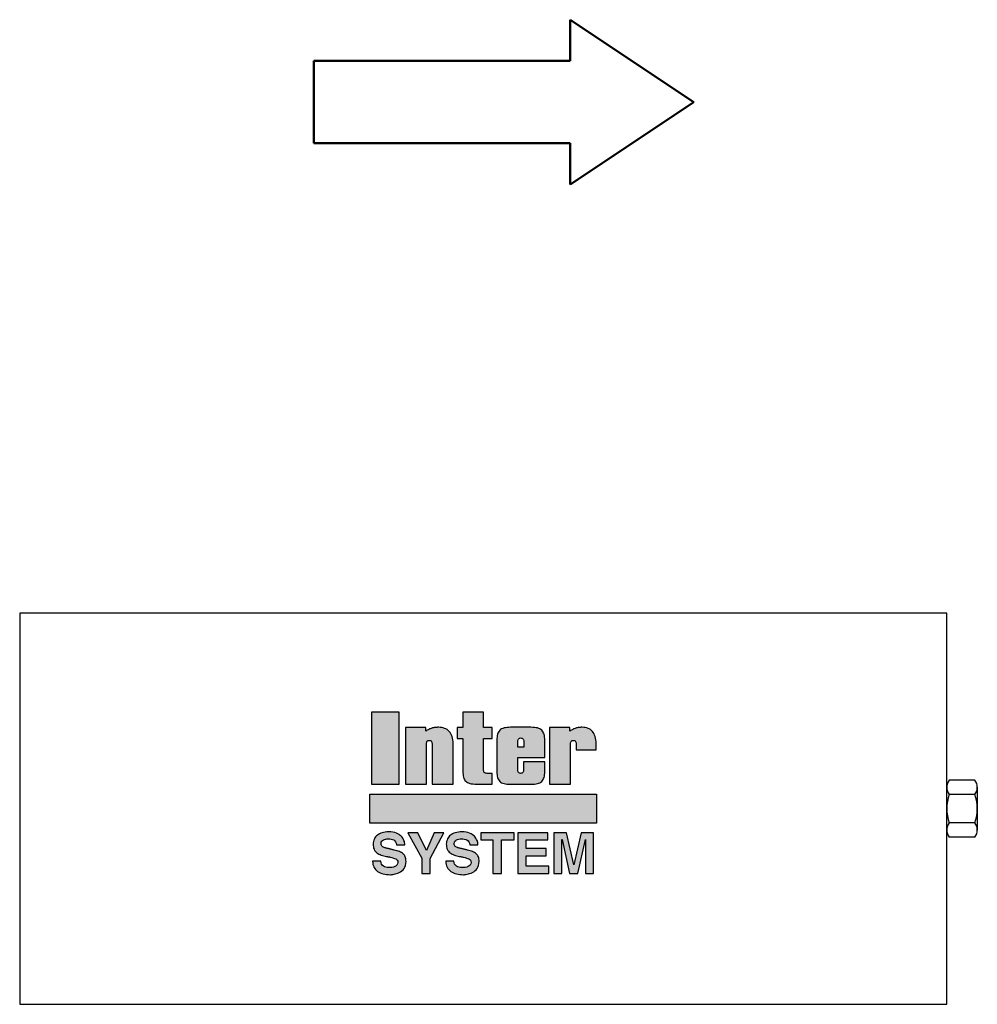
# Model space of a CAD drawing. Header units: millimetres. Extents: x -225 to 240, y -190 to 288.
import ezdxf

# ---------------------------------------------------------------- set-up
doc = ezdxf.new("R2010")
doc.units = ezdxf.units.MM
doc.header["$LTSCALE"] = 2
doc.layers.get('0').update_dxf_attribs({"linetype": 'CONTINUOUS', "lineweight": 50})
doc.layers.add('Frame', color=1, linetype='CONTINUOUS', lineweight=25)
doc.layers.add('Maxi', color=31, linetype='CONTINUOUS', lineweight=25)

msp = doc.modelspace()

# ---------------------------------------------------------------- hatches: boundary and pattern name
at = {"layer": 'Frame'}
h = msp.add_hatch(color=254, dxfattribs=at)
h.paths.add_polyline_path([(42.4, -62.98), (42.49, -62.64), (42.64, -62.34), (42.82, -62.1), (43.06, -61.95), (43.36, -61.86), (43.72, -61.83), (44.08, -61.86), (44.39, -61.95), (44.63, -62.1), (44.81, -62.34), (44.96, -62.64), (45.05, -62.98), (45.11, -63.43), (45.14, -63.91), (45.14, -66.5), (54.76, -66.5), (54.76, -63.52), (54.73, -62.55), (54.64, -61.65), (54.52, -60.8), (54.31, -60.02), (54.07, -59.3), (53.76, -58.63), (53.4, -58.06), (53.01, -57.52), (52.53, -57.03), (52.02, -56.64), (51.47, -56.28), (50.87, -56.01), (50.21, -55.77), (49.51, -55.62), (48.76, -55.53), (47.97, -55.5), (47.55, -55.5), (47.16, -55.53), (46.77, -55.56), (46.38, -55.59), (46.02, -55.65), (45.62, -55.74), (45.26, -55.83), (44.9, -55.92), (44.54, -56.04), (44.18, -56.19), (43.81, -56.31), (43.48, -56.49), (43.12, -56.67), (42.76, -56.85), (42.4, -57.06), (42.03, -57.31), (42.03, -55.62), (32.17, -55.62), (32.17, -83.06), (42.31, -83.06), (42.31, -63.91), (42.34, -63.43)])
h.paths.add_polyline_path([(29.85, -61.83), (29.82, -60.99), (29.76, -60.23), (29.67, -59.51), (29.52, -58.87), (29.31, -58.3), (29.07, -57.79), (28.77, -57.34), (28.41, -56.91), (27.98, -56.58), (27.5, -56.28), (26.93, -56.04), (26.33, -55.83), (25.66, -55.68), (24.88, -55.59), (24.06, -55.53), (23.16, -55.5), (13.3, -55.5), (12.36, -55.53), (11.52, -55.59), (10.77, -55.68), (10.07, -55.83), (9.47, -56.04), (8.93, -56.28), (8.44, -56.58), (8.02, -56.91), (7.66, -57.34), (7.36, -57.79), (7.12, -58.3), (6.94, -58.87), (6.79, -59.51), (6.69, -60.23), (6.63, -60.99), (6.6, -61.83), (6.6, -76.97), (6.63, -77.78), (6.69, -78.53), (6.79, -79.23), (6.94, -79.83), (7.12, -80.4), (7.36, -80.92), (7.66, -81.37), (8.02, -81.76), (8.44, -82.12), (8.93, -82.39), (9.47, -82.64), (10.07, -82.85), (10.77, -83), (11.52, -83.09), (12.36, -83.15), (13.3, -83.18), (23.16, -83.18), (24.06, -83.15), (24.88, -83.09), (25.66, -83), (26.33, -82.85), (26.93, -82.64), (27.5, -82.39), (27.98, -82.12), (28.41, -81.76), (28.77, -81.37), (29.07, -80.92), (29.31, -80.4), (29.52, -79.83), (29.67, -79.23), (29.76, -78.53), (29.82, -77.78), (29.85, -76.97), (29.85, -72.32), (19.6, -72.32), (19.6, -75.82), (19.57, -76.3), (19.51, -76.73), (19.42, -77.09), (19.27, -77.39), (19.06, -77.6), (18.82, -77.75), (18.52, -77.84), (18.15, -77.87), (17.85, -77.84), (17.58, -77.75), (17.34, -77.6), (17.13, -77.39), (16.98, -77.09), (16.86, -76.73), (16.8, -76.3), (16.77, -75.82), (16.77, -70.12), (29.85, -70.12)])
h.paths.add_polyline_path([(19.72, -65.21), (16.77, -65.21), (16.77, -63.01), (16.8, -62.46), (16.86, -61.98), (16.95, -61.59), (17.1, -61.26), (17.28, -61.02), (17.52, -60.83), (17.82, -60.71), (18.15, -60.68), (18.55, -60.71), (18.91, -60.83), (19.18, -61.02), (19.39, -61.26), (19.54, -61.59), (19.63, -61.98), (19.69, -62.46), (19.72, -63.01)], flags=16)
h.paths.add_polyline_path([(0.18, -60.95), (4.31, -60.95), (4.31, -55.62), (0.18, -55.62), (0.18, -48.14), (-9.92, -48.14), (-9.92, -55.62), (-12.6, -55.62), (-12.6, -60.95), (-9.92, -60.95), (-9.92, -76.85), (-9.89, -77.66), (-9.83, -78.41), (-9.74, -79.11), (-9.59, -79.71), (-9.41, -80.28), (-9.17, -80.8), (-8.87, -81.25), (-8.5, -81.64), (-8.08, -82), (-7.63, -82.27), (-7.09, -82.51), (-6.45, -82.73), (-5.79, -82.88), (-5, -82.97), (-4.16, -83.03), (-3.26, -83.06), (4.31, -83.06), (4.31, -77.87), (2.5, -77.87), (1.93, -77.87), (1.42, -77.81), (1.03, -77.72), (0.72, -77.6), (0.48, -77.42), (0.3, -77.18), (0.21, -76.85), (0.18, -76.45)])
h.paths.add_polyline_path([(-14.65, -63.52), (-14.68, -62.55), (-14.78, -61.65), (-14.93, -60.8), (-15.14, -60.02), (-15.38, -59.3), (-15.71, -58.63), (-16.07, -58.06), (-16.49, -57.52), (-16.98, -57.03), (-17.52, -56.64), (-18.09, -56.28), (-18.73, -56.01), (-19.39, -55.77), (-20.11, -55.62), (-20.9, -55.53), (-21.71, -55.5), (-22.13, -55.5), (-22.58, -55.53), (-22.98, -55.56), (-23.4, -55.59), (-23.79, -55.65), (-24.18, -55.74), (-24.57, -55.83), (-24.97, -55.92), (-25.33, -56.04), (-25.72, -56.19), (-26.08, -56.31), (-26.45, -56.49), (-26.81, -56.67), (-27.17, -56.85), (-27.53, -57.06), (-27.89, -57.31), (-27.89, -55.62), (-37.78, -55.62), (-37.78, -83.06), (-27.62, -83.06), (-27.62, -63.91), (-27.59, -63.43), (-27.56, -62.98), (-27.44, -62.64), (-27.32, -62.34), (-27.11, -62.1), (-26.9, -61.95), (-26.6, -61.86), (-26.23, -61.83), (-25.87, -61.86), (-25.57, -61.95), (-25.3, -62.1), (-25.12, -62.34), (-24.97, -62.64), (-24.88, -62.98), (-24.82, -63.43), (-24.79, -63.91), (-24.79, -83.06), (-14.65, -83.06)])
h.paths.add_polyline_path([(-40.74, -48.14), (-54.22, -48.14), (-54.22, -83.06), (-40.74, -83.06)])
msp.add_hatch(color=1, dxfattribs=at).paths.add_polyline_path([(55, -101.98), (55, -88.02), (-55, -88.02), (-55, -101.98)])
h = msp.add_hatch(color=7, dxfattribs=at)
h.paths.add_polyline_path([(40.41, -106.73), (34.28, -106.73), (34.28, -126.42), (38.2, -126.42), (38.2, -109.99), (38.3, -109.93), (41.85, -126.42), (45.95, -126.42), (49.6, -109.99), (49.69, -109.93), (49.69, -126.42), (53.55, -126.42), (53.55, -106.73), (47.52, -106.73), (43.96, -122.32)])
h.paths.add_polyline_path([(31.39, -106.73), (16.77, -106.73), (16.77, -126.42), (31.75, -126.42), (31.75, -122.96), (20.9, -122.96), (20.9, -117.86), (30.55, -117.86), (30.55, -114.39), (20.9, -114.39), (20.9, -110.17), (31.39, -110.17)])
h.paths.add_polyline_path([(14.96, -106.73), (-1.21, -106.73), (-1.21, -110.17), (4.73, -110.17), (4.73, -126.42), (8.84, -126.42), (8.84, -110.17), (14.96, -110.17)])
h.paths.add_polyline_path([(-5.31, -107.55), (-5.94, -107.19), (-6.63, -106.88), (-7.42, -106.61), (-8.32, -106.43), (-9.29, -106.31), (-10.37, -106.28), (-11.25, -106.31), (-12.09, -106.37), (-12.85, -106.52), (-13.57, -106.7), (-14.23, -106.91), (-14.87, -107.19), (-15.41, -107.52), (-15.92, -107.88), (-16.34, -108.27), (-16.74, -108.72), (-17.1, -109.2), (-17.37, -109.72), (-17.58, -110.29), (-17.76, -110.89), (-17.88, -111.53), (-17.94, -112.19), (-17.91, -112.91), (-17.85, -113.61), (-17.67, -114.21), (-17.46, -114.75), (-17.19, -115.27), (-16.89, -115.72), (-16.49, -116.11), (-16.07, -116.47), (-15.62, -116.8), (-15.11, -117.08), (-14.59, -117.32), (-14.02, -117.56), (-13.42, -117.74), (-12.79, -117.92), (-12.15, -118.07), (-11.49, -118.22), (-11.25, -118.25), (-11.01, -118.28), (-10.76, -118.34), (-10.52, -118.37), (-10.28, -118.4), (-10.04, -118.46), (-9.8, -118.52), (-9.56, -118.58), (-8.83, -118.76), (-8.14, -118.97), (-7.51, -119.19), (-6.97, -119.4), (-6.54, -119.7), (-6.18, -120.09), (-5.97, -120.54), (-5.91, -121.15), (-6.03, -121.84), (-6.36, -122.41), (-6.81, -122.84), (-7.39, -123.14), (-8.05, -123.38), (-8.77, -123.5), (-9.53, -123.56), (-10.28, -123.59), (-11.04, -123.56), (-11.76, -123.44), (-12.42, -123.2), (-13.03, -122.89), (-13.51, -122.44), (-13.9, -121.9), (-14.14, -121.24), (-14.23, -120.42), (-18.21, -120.42), (-18.15, -121.3), (-18, -122.08), (-17.79, -122.8), (-17.49, -123.47), (-17.13, -124.07), (-16.74, -124.61), (-16.25, -125.1), (-15.71, -125.52), (-15.11, -125.88), (-14.47, -126.18), (-13.75, -126.45), (-13, -126.66), (-12.21, -126.82), (-11.37, -126.94), (-10.49, -127.03), (-9.56, -127.06), (-9.26, -127.06), (-8.87, -127.03), (-8.38, -126.97), (-7.84, -126.88), (-7.24, -126.72), (-6.6, -126.54), (-5.94, -126.3), (-5.28, -126), (-4.64, -125.64), (-4.04, -125.22), (-3.47, -124.67), (-2.99, -124.07), (-2.56, -123.35), (-2.26, -122.56), (-2.08, -121.63), (-2.02, -120.6), (-2.05, -119.97), (-2.11, -119.4), (-2.2, -118.88), (-2.35, -118.4), (-2.56, -117.98), (-2.8, -117.59), (-3.08, -117.23), (-3.41, -116.89), (-3.77, -116.59), (-4.19, -116.32), (-4.67, -116.08), (-5.19, -115.87), (-5.73, -115.66), (-6.36, -115.48), (-7, -115.3), (-7.72, -115.12), (-8.02, -115.02), (-8.35, -114.97), (-8.65, -114.87), (-8.96, -114.78), (-9.26, -114.72), (-9.59, -114.63), (-9.89, -114.57), (-10.19, -114.48), (-10.49, -114.42), (-10.79, -114.36), (-11.1, -114.27), (-11.4, -114.21), (-11.7, -114.15), (-12, -114.09), (-12.27, -114), (-12.57, -113.94), (-12.97, -113.76), (-13.33, -113.55), (-13.6, -113.31), (-13.81, -113.07), (-13.96, -112.76), (-14.05, -112.49), (-14.11, -112.19), (-14.14, -111.92), (-13.99, -111.32), (-13.75, -110.83), (-13.39, -110.47), (-12.94, -110.17), (-12.42, -109.96), (-11.85, -109.81), (-11.25, -109.72), (-10.64, -109.66), (-9.89, -109.69), (-9.2, -109.78), (-8.53, -109.96), (-7.9, -110.2), (-7.39, -110.59), (-6.97, -111.1), (-6.69, -111.74), (-6.54, -112.55), (-2.56, -112.55), (-2.62, -112.04), (-2.71, -111.5), (-2.83, -110.95), (-3.01, -110.44), (-3.23, -109.9), (-3.53, -109.39), (-3.86, -108.87), (-4.28, -108.39), (-4.76, -107.97)])
h.paths.add_polyline_path([(-19.06, -106.73), (-23.79, -106.73), (-27.62, -115.3), (-31.81, -106.73), (-36.58, -106.73), (-29.79, -119.04), (-29.79, -126.42), (-25.72, -126.42), (-25.72, -119.13)])
h.paths.add_polyline_path([(-40.8, -107.55), (-41.43, -107.19), (-42.13, -106.88), (-42.94, -106.61), (-43.81, -106.43), (-44.78, -106.31), (-45.86, -106.28), (-46.74, -106.31), (-47.58, -106.37), (-48.34, -106.52), (-49.06, -106.7), (-49.72, -106.91), (-50.36, -107.19), (-50.9, -107.52), (-51.41, -107.88), (-51.83, -108.27), (-52.23, -108.72), (-52.59, -109.2), (-52.86, -109.72), (-53.07, -110.29), (-53.25, -110.89), (-53.37, -111.53), (-53.43, -112.19), (-53.43, -112.91), (-53.34, -113.61), (-53.22, -114.21), (-53.01, -114.75), (-52.74, -115.27), (-52.41, -115.72), (-52.05, -116.11), (-51.59, -116.47), (-51.14, -116.8), (-50.63, -117.08), (-50.09, -117.32), (-49.51, -117.56), (-48.91, -117.74), (-48.28, -117.92), (-47.64, -118.07), (-46.98, -118.22), (-46.74, -118.25), (-46.5, -118.28), (-46.26, -118.34), (-46.02, -118.37), (-45.77, -118.4), (-45.53, -118.46), (-45.29, -118.52), (-45.05, -118.58), (-44.33, -118.76), (-43.63, -118.97), (-43, -119.19), (-42.49, -119.4), (-42.03, -119.7), (-41.73, -120.09), (-41.52, -120.54), (-41.49, -121.15), (-41.58, -121.84), (-41.88, -122.41), (-42.31, -122.84), (-42.88, -123.14), (-43.54, -123.38), (-44.3, -123.5), (-45.08, -123.56), (-45.86, -123.59), (-46.59, -123.56), (-47.28, -123.44), (-47.92, -123.2), (-48.49, -122.89), (-49, -122.44), (-49.36, -121.9), (-49.6, -121.24), (-49.69, -120.42), (-53.7, -120.42), (-53.64, -121.3), (-53.52, -122.08), (-53.31, -122.8), (-53.04, -123.47), (-52.68, -124.07), (-52.29, -124.61), (-51.8, -125.1), (-51.26, -125.52), (-50.66, -125.88), (-50.03, -126.18), (-49.3, -126.45), (-48.55, -126.66), (-47.73, -126.82), (-46.89, -126.94), (-45.98, -127.03), (-45.05, -127.06), (-44.75, -127.06), (-44.36, -127.03), (-43.87, -126.97), (-43.3, -126.88), (-42.7, -126.72), (-42.06, -126.54), (-41.4, -126.3), (-40.74, -126), (-40.1, -125.64), (-39.5, -125.22), (-38.93, -124.67), (-38.45, -124.07), (-38.02, -123.35), (-37.72, -122.56), (-37.54, -121.63), (-37.48, -120.6), (-37.51, -119.97), (-37.57, -119.4), (-37.66, -118.88), (-37.84, -118.4), (-38.02, -117.98), (-38.26, -117.59), (-38.57, -117.23), (-38.9, -116.89), (-39.26, -116.59), (-39.68, -116.32), (-40.16, -116.08), (-40.68, -115.87), (-41.25, -115.66), (-41.85, -115.48), (-42.52, -115.3), (-43.21, -115.12), (-43.54, -115.02), (-43.84, -114.97), (-44.18, -114.87), (-44.48, -114.78), (-44.81, -114.72), (-45.11, -114.63), (-45.41, -114.57), (-45.71, -114.48), (-46.02, -114.42), (-46.29, -114.36), (-46.59, -114.27), (-46.89, -114.21), (-47.19, -114.15), (-47.49, -114.09), (-47.76, -114), (-48.07, -113.94), (-48.49, -113.76), (-48.85, -113.55), (-49.12, -113.31), (-49.3, -113.07), (-49.45, -112.76), (-49.54, -112.49), (-49.6, -112.19), (-49.6, -111.92), (-49.48, -111.32), (-49.21, -110.83), (-48.85, -110.47), (-48.43, -110.17), (-47.92, -109.96), (-47.34, -109.81), (-46.74, -109.72), (-46.14, -109.66), (-45.41, -109.69), (-44.69, -109.78), (-44.03, -109.96), (-43.45, -110.2), (-42.94, -110.59), (-42.52, -111.1), (-42.22, -111.74), (-42.03, -112.55), (-38.02, -112.55), (-38.08, -112.04), (-38.17, -111.5), (-38.3, -110.95), (-38.48, -110.44), (-38.72, -109.9), (-38.99, -109.39), (-39.35, -108.87), (-39.77, -108.39), (-40.25, -107.97)])

# ---------------------------------------------------------------- linework, layer by layer
for p, q in [((102.25, 248.09), (42.25, 288.09)), ((42.25, 288.09), (42.25, 268.09)), ((-82.26, 268.09), (-82.26, 228.09)), ((-82.26, 268.09), (42.25, 268.09)), ((42.25, 208.09), (102.25, 248.09)), ((-82.26, 228.09), (42.25, 228.09)), ((42.25, 228.09), (42.25, 208.09))]:
    msp.add_line(p, q)
at = {"layer": 'Frame', "color": 7, "linetype": 'Continuous'}
for p, q in [((-54.22, -48.14), (-54.22, -83.06)), ((-40.74, -48.14), (-54.22, -48.14)), ((-40.74, -83.06), (-40.74, -48.14)), ((-9.92, -48.14), (-9.92, -55.62)), ((0.18, -48.14), (-9.92, -48.14)), ((0.18, -55.62), (0.18, -48.14)), ((-37.78, -55.62), (-37.78, -83.06)), ((-27.89, -55.62), (-37.78, -55.62)), ((-27.89, -57.31), (-27.89, -55.62)), ((-27.53, -57.06), (-27.89, -57.31)), ((-27.17, -56.85), (-27.53, -57.06)), ((-26.81, -56.67), (-27.17, -56.85)), ((-26.45, -56.49), (-26.81, -56.67)), ((-26.08, -56.31), (-26.45, -56.49)), ((-25.72, -56.19), (-26.08, -56.31)), ((-25.33, -56.04), (-25.72, -56.19)), ((-24.97, -55.92), (-25.33, -56.04)), ((-24.57, -55.83), (-24.97, -55.92)), ((-24.18, -55.74), (-24.57, -55.83)), ((-23.79, -55.65), (-24.18, -55.74)), ((-23.4, -55.59), (-23.79, -55.65)), ((-22.98, -55.56), (-23.4, -55.59)), ((-22.58, -55.53), (-22.98, -55.56)), ((-22.13, -55.5), (-22.58, -55.53)), ((-21.71, -55.5), (-22.13, -55.5)), ((-20.9, -55.53), (-21.71, -55.5)), ((-20.11, -55.62), (-20.9, -55.53)), ((-19.39, -55.77), (-20.11, -55.62)), ((-18.73, -56.01), (-19.39, -55.77)), ((-18.09, -56.28), (-18.73, -56.01)), ((-17.52, -56.64), (-18.09, -56.28)), ((-16.98, -57.03), (-17.52, -56.64)), ((-16.49, -57.52), (-16.98, -57.03)), ((-12.6, -55.62), (-12.6, -60.95)), ((-9.92, -55.62), (-12.6, -55.62)), ((4.31, -55.62), (0.18, -55.62)), ((4.31, -60.95), (4.31, -55.62)), ((7.66, -57.34), (7.36, -57.79)), ((8.02, -56.91), (7.66, -57.34)), ((8.44, -56.58), (8.02, -56.91)), ((8.93, -56.28), (8.44, -56.58)), ((9.47, -56.04), (8.93, -56.28)), ((10.07, -55.83), (9.47, -56.04)), ((10.77, -55.68), (10.07, -55.83)), ((11.52, -55.59), (10.77, -55.68)), ((12.36, -55.53), (11.52, -55.59)), ((13.3, -55.5), (12.36, -55.53)), ((23.16, -55.5), (13.3, -55.5)), ((24.06, -55.53), (23.16, -55.5)), ((24.88, -55.59), (24.06, -55.53)), ((25.66, -55.68), (24.88, -55.59)), ((26.33, -55.83), (25.66, -55.68)), ((26.93, -56.04), (26.33, -55.83)), ((27.5, -56.28), (26.93, -56.04)), ((27.98, -56.58), (27.5, -56.28)), ((28.41, -56.91), (27.98, -56.58)), ((28.77, -57.34), (28.41, -56.91)), ((29.07, -57.79), (28.77, -57.34)), ((32.17, -55.62), (32.17, -83.06)), ((42.03, -55.62), (32.17, -55.62)), ((42.03, -57.31), (42.03, -55.62)), ((42.4, -57.06), (42.03, -57.31)), ((42.76, -56.85), (42.4, -57.06)), ((43.12, -56.67), (42.76, -56.85)), ((43.48, -56.49), (43.12, -56.67)), ((43.81, -56.31), (43.48, -56.49)), ((44.18, -56.19), (43.81, -56.31)), ((44.54, -56.04), (44.18, -56.19)), ((44.9, -55.92), (44.54, -56.04)), ((45.26, -55.83), (44.9, -55.92)), ((45.62, -55.74), (45.26, -55.83)), ((46.02, -55.65), (45.62, -55.74)), ((46.38, -55.59), (46.02, -55.65)), ((46.77, -55.56), (46.38, -55.59)), ((47.16, -55.53), (46.77, -55.56)), ((47.55, -55.5), (47.16, -55.53)), ((47.97, -55.5), (47.55, -55.5)), ((48.76, -55.53), (47.97, -55.5)), ((49.51, -55.62), (48.76, -55.53)), ((50.21, -55.77), (49.51, -55.62)), ((50.87, -56.01), (50.21, -55.77)), ((51.47, -56.28), (50.87, -56.01)), ((52.02, -56.64), (51.47, -56.28)), ((52.53, -57.03), (52.02, -56.64)), ((53.01, -57.52), (52.53, -57.03)), ((-27.32, -62.34), (-27.11, -62.1)), ((-27.11, -62.1), (-26.9, -61.95)), ((-26.9, -61.95), (-26.6, -61.86)), ((-26.6, -61.86), (-26.23, -61.83)), ((-26.23, -61.83), (-25.87, -61.86)), ((-25.87, -61.86), (-25.57, -61.95)), ((-25.57, -61.95), (-25.3, -62.1)), ((-25.3, -62.1), (-25.12, -62.34)), ((-16.07, -58.06), (-16.49, -57.52)), ((-15.71, -58.63), (-16.07, -58.06)), ((-15.38, -59.3), (-15.71, -58.63)), ((-15.14, -60.02), (-15.38, -59.3)), ((-14.93, -60.8), (-15.14, -60.02)), ((-14.78, -61.65), (-14.93, -60.8)), ((-14.68, -62.55), (-14.78, -61.65)), ((-12.6, -60.95), (-9.92, -60.95)), ((-9.92, -60.95), (-9.92, -76.85)), ((0.18, -60.95), (4.31, -60.95)), ((0.18, -76.45), (0.18, -60.95)), ((6.63, -60.99), (6.6, -61.83)), ((6.6, -61.83), (6.6, -76.97)), ((6.69, -60.23), (6.63, -60.99)), ((6.79, -59.51), (6.69, -60.23)), ((6.94, -58.87), (6.79, -59.51)), ((7.12, -58.3), (6.94, -58.87)), ((7.36, -57.79), (7.12, -58.3)), ((16.8, -62.46), (16.86, -61.98)), ((16.86, -61.98), (16.95, -61.59)), ((16.95, -61.59), (17.1, -61.26)), ((17.1, -61.26), (17.28, -61.02)), ((17.28, -61.02), (17.52, -60.83)), ((17.52, -60.83), (17.82, -60.71)), ((17.82, -60.71), (18.15, -60.68)), ((18.15, -60.68), (18.55, -60.71)), ((18.55, -60.71), (18.91, -60.83)), ((18.91, -60.83), (19.18, -61.02)), ((19.18, -61.02), (19.39, -61.26)), ((19.39, -61.26), (19.54, -61.59)), ((19.54, -61.59), (19.63, -61.98)), ((19.63, -61.98), (19.69, -62.46)), ((29.31, -58.3), (29.07, -57.79)), ((29.52, -58.87), (29.31, -58.3)), ((29.67, -59.51), (29.52, -58.87)), ((29.76, -60.23), (29.67, -59.51)), ((29.82, -60.99), (29.76, -60.23)), ((29.85, -61.83), (29.82, -60.99)), ((29.85, -70.12), (29.85, -61.83)), ((42.64, -62.34), (42.82, -62.1)), ((42.82, -62.1), (43.06, -61.95)), ((43.06, -61.95), (43.36, -61.86)), ((43.36, -61.86), (43.72, -61.83)), ((43.72, -61.83), (44.08, -61.86)), ((44.08, -61.86), (44.39, -61.95)), ((44.39, -61.95), (44.63, -62.1)), ((44.63, -62.1), (44.81, -62.34)), ((53.4, -58.06), (53.01, -57.52)), ((53.76, -58.63), (53.4, -58.06)), ((54.07, -59.3), (53.76, -58.63)), ((54.31, -60.02), (54.07, -59.3)), ((54.52, -60.8), (54.31, -60.02)), ((54.64, -61.65), (54.52, -60.8)), ((54.73, -62.55), (54.64, -61.65)), ((-27.62, -63.91), (-27.59, -63.43)), ((-27.62, -83.06), (-27.62, -63.91)), ((-27.59, -63.43), (-27.56, -62.98)), ((-27.56, -62.98), (-27.44, -62.64)), ((-27.44, -62.64), (-27.32, -62.34)), ((-25.12, -62.34), (-24.97, -62.64)), ((-24.97, -62.64), (-24.88, -62.98)), ((-24.88, -62.98), (-24.82, -63.43)), ((-24.82, -63.43), (-24.79, -63.91)), ((-24.79, -63.91), (-24.79, -83.06)), ((-14.65, -63.52), (-14.68, -62.55)), ((-14.65, -83.06), (-14.65, -63.52)), ((16.77, -63.01), (16.8, -62.46)), ((16.77, -65.21), (16.77, -63.01)), ((19.72, -65.21), (16.77, -65.21)), ((19.69, -62.46), (19.72, -63.01)), ((19.72, -63.01), (19.72, -65.21)), ((42.31, -63.91), (42.34, -63.43)), ((42.31, -83.06), (42.31, -63.91)), ((42.34, -63.43), (42.4, -62.98)), ((42.4, -62.98), (42.49, -62.64)), ((42.49, -62.64), (42.64, -62.34)), ((44.81, -62.34), (44.96, -62.64)), ((44.96, -62.64), (45.05, -62.98)), ((45.05, -62.98), (45.11, -63.43)), ((45.11, -63.43), (45.14, -63.91)), ((45.14, -63.91), (45.14, -66.5)), ((45.14, -66.5), (54.76, -66.5)), ((54.76, -63.52), (54.73, -62.55)), ((54.76, -66.5), (54.76, -63.52)), ((16.77, -75.82), (16.77, -70.12)), ((16.77, -70.12), (29.85, -70.12)), ((0.21, -76.85), (0.18, -76.45)), ((16.8, -76.3), (16.77, -75.82)), ((16.86, -76.73), (16.8, -76.3)), ((19.57, -76.3), (19.51, -76.73)), ((19.6, -75.82), (19.57, -76.3)), ((19.6, -72.32), (19.6, -75.82)), ((29.85, -72.32), (19.6, -72.32)), ((29.85, -76.97), (29.85, -72.32)), ((-9.92, -76.85), (-9.89, -77.66)), ((-9.89, -77.66), (-9.83, -78.41)), ((-9.83, -78.41), (-9.74, -79.11)), ((-9.74, -79.11), (-9.59, -79.71)), ((-9.59, -79.71), (-9.41, -80.28)), ((-9.41, -80.28), (-9.17, -80.8)), ((-9.17, -80.8), (-8.87, -81.25)), ((-8.87, -81.25), (-8.5, -81.64)), ((0.3, -77.18), (0.21, -76.85)), ((0.48, -77.42), (0.3, -77.18)), ((0.72, -77.6), (0.48, -77.42)), ((1.03, -77.72), (0.72, -77.6)), ((1.42, -77.81), (1.03, -77.72)), ((1.93, -77.87), (1.42, -77.81)), ((2.5, -77.87), (1.93, -77.87)), ((4.31, -77.87), (2.5, -77.87)), ((4.31, -83.06), (4.31, -77.87)), ((6.6, -76.97), (6.63, -77.78)), ((6.63, -77.78), (6.69, -78.53)), ((6.69, -78.53), (6.79, -79.23)), ((6.79, -79.23), (6.94, -79.83)), ((6.94, -79.83), (7.12, -80.4)), ((7.12, -80.4), (7.36, -80.92)), ((7.36, -80.92), (7.66, -81.37)), ((16.98, -77.09), (16.86, -76.73)), ((17.13, -77.39), (16.98, -77.09)), ((17.34, -77.6), (17.13, -77.39)), ((17.58, -77.75), (17.34, -77.6)), ((17.85, -77.84), (17.58, -77.75)), ((18.15, -77.87), (17.85, -77.84)), ((18.52, -77.84), (18.15, -77.87)), ((18.82, -77.75), (18.52, -77.84)), ((19.06, -77.6), (18.82, -77.75)), ((19.27, -77.39), (19.06, -77.6)), ((19.42, -77.09), (19.27, -77.39)), ((19.51, -76.73), (19.42, -77.09)), ((28.77, -81.37), (29.07, -80.92)), ((29.07, -80.92), (29.31, -80.4)), ((29.31, -80.4), (29.52, -79.83)), ((29.52, -79.83), (29.67, -79.23)), ((29.67, -79.23), (29.76, -78.53)), ((29.76, -78.53), (29.82, -77.78)), ((29.82, -77.78), (29.85, -76.97)), ((-54.22, -83.06), (-40.74, -83.06)), ((-37.78, -83.06), (-27.62, -83.06)), ((-24.79, -83.06), (-14.65, -83.06)), ((-8.5, -81.64), (-8.08, -82)), ((-8.08, -82), (-7.63, -82.27)), ((-7.63, -82.27), (-7.09, -82.51)), ((-7.09, -82.51), (-6.45, -82.73)), ((-6.45, -82.73), (-5.79, -82.88)), ((-5.79, -82.88), (-5, -82.97)), ((-5, -82.97), (-4.16, -83.03)), ((-4.16, -83.03), (-3.26, -83.06)), ((-3.26, -83.06), (4.31, -83.06)), ((7.66, -81.37), (8.02, -81.76)), ((8.02, -81.76), (8.44, -82.12)), ((8.44, -82.12), (8.93, -82.39)), ((8.93, -82.39), (9.47, -82.64)), ((9.47, -82.64), (10.07, -82.85)), ((10.07, -82.85), (10.77, -83)), ((10.77, -83), (11.52, -83.09)), ((11.52, -83.09), (12.36, -83.15)), ((12.36, -83.15), (13.3, -83.18)), ((13.3, -83.18), (23.16, -83.18)), ((23.16, -83.18), (24.06, -83.15)), ((24.06, -83.15), (24.88, -83.09)), ((24.88, -83.09), (25.66, -83)), ((25.66, -83), (26.33, -82.85)), ((26.33, -82.85), (26.93, -82.64)), ((26.93, -82.64), (27.5, -82.39)), ((27.5, -82.39), (27.98, -82.12)), ((27.98, -82.12), (28.41, -81.76)), ((28.41, -81.76), (28.77, -81.37)), ((32.17, -83.06), (42.31, -83.06)), ((-52.86, -109.72), (-53.07, -110.29)), ((-52.59, -109.2), (-52.86, -109.72)), ((-52.23, -108.72), (-52.59, -109.2)), ((-51.83, -108.27), (-52.23, -108.72)), ((-51.41, -107.88), (-51.83, -108.27)), ((-50.9, -107.52), (-51.41, -107.88)), ((-50.36, -107.19), (-50.9, -107.52)), ((-49.72, -106.91), (-50.36, -107.19)), ((-49.06, -106.7), (-49.72, -106.91)), ((-48.34, -106.52), (-49.06, -106.7)), ((-48.43, -110.17), (-47.92, -109.96)), ((-47.58, -106.37), (-48.34, -106.52)), ((-47.92, -109.96), (-47.34, -109.81)), ((-46.74, -106.31), (-47.58, -106.37)), ((-47.34, -109.81), (-46.74, -109.72)), ((-45.86, -106.28), (-46.74, -106.31)), ((-46.74, -109.72), (-46.14, -109.66)), ((-46.14, -109.66), (-45.41, -109.69)), ((-44.78, -106.31), (-45.86, -106.28)), ((-45.41, -109.69), (-44.69, -109.78)), ((-43.81, -106.43), (-44.78, -106.31)), ((-44.69, -109.78), (-44.03, -109.96)), ((-44.03, -109.96), (-43.45, -110.2)), ((-42.94, -106.61), (-43.81, -106.43)), ((-42.13, -106.88), (-42.94, -106.61)), ((-41.43, -107.19), (-42.13, -106.88)), ((-40.8, -107.55), (-41.43, -107.19)), ((-40.25, -107.97), (-40.8, -107.55)), ((-39.77, -108.39), (-40.25, -107.97)), ((-39.35, -108.87), (-39.77, -108.39)), ((-38.99, -109.39), (-39.35, -108.87)), ((-38.72, -109.9), (-38.99, -109.39)), ((-38.48, -110.44), (-38.72, -109.9)), ((-36.58, -106.73), (-29.79, -119.04)), ((-31.81, -106.73), (-36.58, -106.73)), ((-27.62, -115.3), (-31.81, -106.73)), ((-23.79, -106.73), (-27.62, -115.3)), ((-25.72, -119.13), (-19.06, -106.73)), ((-19.06, -106.73), (-23.79, -106.73)), ((-17.37, -109.72), (-17.58, -110.29)), ((-17.1, -109.2), (-17.37, -109.72)), ((-16.74, -108.72), (-17.1, -109.2)), ((-16.34, -108.27), (-16.74, -108.72)), ((-15.92, -107.88), (-16.34, -108.27)), ((-15.41, -107.52), (-15.92, -107.88)), ((-14.87, -107.19), (-15.41, -107.52)), ((-14.23, -106.91), (-14.87, -107.19)), ((-13.57, -106.7), (-14.23, -106.91)), ((-12.85, -106.52), (-13.57, -106.7)), ((-12.94, -110.17), (-12.42, -109.96)), ((-12.09, -106.37), (-12.85, -106.52)), ((-12.42, -109.96), (-11.85, -109.81)), ((-11.25, -106.31), (-12.09, -106.37)), ((-11.85, -109.81), (-11.25, -109.72)), ((-10.37, -106.28), (-11.25, -106.31)), ((-11.25, -109.72), (-10.64, -109.66)), ((-10.64, -109.66), (-9.89, -109.69)), ((-9.29, -106.31), (-10.37, -106.28)), ((-9.89, -109.69), (-9.2, -109.78)), ((-8.32, -106.43), (-9.29, -106.31)), ((-9.2, -109.78), (-8.53, -109.96)), ((-8.53, -109.96), (-7.9, -110.2)), ((-7.42, -106.61), (-8.32, -106.43)), ((-6.63, -106.88), (-7.42, -106.61)), ((-5.94, -107.19), (-6.63, -106.88)), ((-5.31, -107.55), (-5.94, -107.19)), ((-4.76, -107.97), (-5.31, -107.55)), ((-4.28, -108.39), (-4.76, -107.97)), ((-3.86, -108.87), (-4.28, -108.39)), ((-3.53, -109.39), (-3.86, -108.87)), ((-3.23, -109.9), (-3.53, -109.39)), ((-3.01, -110.44), (-3.23, -109.9)), ((-1.21, -106.73), (-1.21, -110.17)), ((14.96, -106.73), (-1.21, -106.73)), ((14.96, -110.17), (14.96, -106.73)), ((16.77, -106.73), (16.77, -126.42)), ((31.39, -106.73), (16.77, -106.73)), ((31.39, -110.17), (31.39, -106.73)), ((40.41, -106.73), (34.28, -106.73)), ((34.28, -106.73), (34.28, -126.42)), ((38.2, -109.99), (38.3, -109.93)), ((38.3, -109.93), (41.85, -126.42)), ((43.96, -122.32), (40.41, -106.73)), ((47.52, -106.73), (43.96, -122.32)), ((53.55, -106.73), (47.52, -106.73)), ((49.6, -109.99), (49.69, -109.93)), ((49.69, -109.93), (49.69, -126.42)), ((53.55, -126.42), (53.55, -106.73)), ((-53.37, -111.53), (-53.43, -112.19)), ((-53.43, -112.19), (-53.43, -112.91)), ((-53.43, -112.91), (-53.34, -113.61)), ((-53.25, -110.89), (-53.37, -111.53)), ((-53.34, -113.61), (-53.22, -114.21)), ((-53.07, -110.29), (-53.25, -110.89)), ((-53.22, -114.21), (-53.01, -114.75)), ((-49.6, -111.92), (-49.48, -111.32)), ((-49.6, -112.19), (-49.6, -111.92)), ((-49.54, -112.49), (-49.6, -112.19)), ((-49.45, -112.76), (-49.54, -112.49)), ((-49.48, -111.32), (-49.21, -110.83)), ((-49.3, -113.07), (-49.45, -112.76)), ((-49.12, -113.31), (-49.3, -113.07)), ((-49.21, -110.83), (-48.85, -110.47)), ((-48.85, -113.55), (-49.12, -113.31)), ((-48.85, -110.47), (-48.43, -110.17)), ((-48.49, -113.76), (-48.85, -113.55)), ((-48.07, -113.94), (-48.49, -113.76)), ((-47.76, -114), (-48.07, -113.94)), ((-47.49, -114.09), (-47.76, -114)), ((-47.19, -114.15), (-47.49, -114.09)), ((-46.89, -114.21), (-47.19, -114.15)), ((-46.59, -114.27), (-46.89, -114.21)), ((-46.29, -114.36), (-46.59, -114.27)), ((-46.02, -114.42), (-46.29, -114.36)), ((-45.71, -114.48), (-46.02, -114.42)), ((-45.41, -114.57), (-45.71, -114.48)), ((-45.11, -114.63), (-45.41, -114.57)), ((-44.81, -114.72), (-45.11, -114.63)), ((-44.48, -114.78), (-44.81, -114.72)), ((-43.45, -110.2), (-42.94, -110.59)), ((-42.94, -110.59), (-42.52, -111.1)), ((-42.52, -111.1), (-42.22, -111.74)), ((-42.22, -111.74), (-42.03, -112.55)), ((-42.03, -112.55), (-38.02, -112.55)), ((-38.3, -110.95), (-38.48, -110.44)), ((-38.17, -111.5), (-38.3, -110.95)), ((-38.08, -112.04), (-38.17, -111.5)), ((-38.02, -112.55), (-38.08, -112.04)), ((-17.88, -111.53), (-17.94, -112.19)), ((-17.94, -112.19), (-17.91, -112.91)), ((-17.91, -112.91), (-17.85, -113.61)), ((-17.76, -110.89), (-17.88, -111.53)), ((-17.85, -113.61), (-17.67, -114.21)), ((-17.58, -110.29), (-17.76, -110.89)), ((-17.67, -114.21), (-17.46, -114.75)), ((-14.14, -111.92), (-13.99, -111.32)), ((-14.11, -112.19), (-14.14, -111.92)), ((-14.05, -112.49), (-14.11, -112.19)), ((-13.96, -112.76), (-14.05, -112.49)), ((-13.99, -111.32), (-13.75, -110.83)), ((-13.81, -113.07), (-13.96, -112.76)), ((-13.6, -113.31), (-13.81, -113.07)), ((-13.75, -110.83), (-13.39, -110.47)), ((-13.33, -113.55), (-13.6, -113.31)), ((-13.39, -110.47), (-12.94, -110.17)), ((-12.97, -113.76), (-13.33, -113.55)), ((-12.57, -113.94), (-12.97, -113.76)), ((-12.27, -114), (-12.57, -113.94)), ((-12, -114.09), (-12.27, -114)), ((-11.7, -114.15), (-12, -114.09)), ((-11.4, -114.21), (-11.7, -114.15)), ((-11.1, -114.27), (-11.4, -114.21)), ((-10.79, -114.36), (-11.1, -114.27)), ((-10.49, -114.42), (-10.79, -114.36)), ((-10.19, -114.48), (-10.49, -114.42)), ((-9.89, -114.57), (-10.19, -114.48)), ((-9.59, -114.63), (-9.89, -114.57)), ((-9.26, -114.72), (-9.59, -114.63)), ((-8.96, -114.78), (-9.26, -114.72)), ((-7.9, -110.2), (-7.39, -110.59)), ((-7.39, -110.59), (-6.97, -111.1)), ((-6.97, -111.1), (-6.69, -111.74)), ((-6.69, -111.74), (-6.54, -112.55)), ((-6.54, -112.55), (-2.56, -112.55)), ((-2.83, -110.95), (-3.01, -110.44)), ((-2.71, -111.5), (-2.83, -110.95)), ((-2.62, -112.04), (-2.71, -111.5)), ((-2.56, -112.55), (-2.62, -112.04)), ((-1.21, -110.17), (4.73, -110.17)), ((4.73, -110.17), (4.73, -126.42)), ((8.84, -110.17), (14.96, -110.17)), ((8.84, -126.42), (8.84, -110.17)), ((20.9, -114.39), (20.9, -110.17)), ((20.9, -110.17), (31.39, -110.17)), ((30.55, -114.39), (20.9, -114.39)), ((30.55, -117.86), (30.55, -114.39)), ((38.2, -126.42), (38.2, -109.99)), ((45.95, -126.42), (49.6, -109.99)), ((-53.01, -114.75), (-52.74, -115.27)), ((-52.74, -115.27), (-52.41, -115.72)), ((-52.41, -115.72), (-52.05, -116.11)), ((-52.05, -116.11), (-51.59, -116.47)), ((-51.59, -116.47), (-51.14, -116.8)), ((-51.14, -116.8), (-50.63, -117.08)), ((-50.63, -117.08), (-50.09, -117.32)), ((-50.09, -117.32), (-49.51, -117.56)), ((-49.51, -117.56), (-48.91, -117.74)), ((-48.91, -117.74), (-48.28, -117.92)), ((-48.28, -117.92), (-47.64, -118.07)), ((-47.64, -118.07), (-46.98, -118.22)), ((-46.98, -118.22), (-46.74, -118.25)), ((-46.74, -118.25), (-46.5, -118.28)), ((-46.5, -118.28), (-46.26, -118.34)), ((-46.26, -118.34), (-46.02, -118.37)), ((-46.02, -118.37), (-45.77, -118.4)), ((-45.77, -118.4), (-45.53, -118.46)), ((-45.53, -118.46), (-45.29, -118.52)), ((-45.29, -118.52), (-45.05, -118.58)), ((-45.05, -118.58), (-44.33, -118.76)), ((-44.18, -114.87), (-44.48, -114.78)), ((-44.33, -118.76), (-43.63, -118.97)), ((-43.84, -114.97), (-44.18, -114.87)), ((-43.54, -115.02), (-43.84, -114.97)), ((-43.63, -118.97), (-43, -119.19)), ((-43.21, -115.12), (-43.54, -115.02)), ((-42.52, -115.3), (-43.21, -115.12)), ((-43, -119.19), (-42.49, -119.4)), ((-41.85, -115.48), (-42.52, -115.3)), ((-42.49, -119.4), (-42.03, -119.7)), ((-41.25, -115.66), (-41.85, -115.48)), ((-40.68, -115.87), (-41.25, -115.66)), ((-40.16, -116.08), (-40.68, -115.87)), ((-39.68, -116.32), (-40.16, -116.08)), ((-39.26, -116.59), (-39.68, -116.32)), ((-38.9, -116.89), (-39.26, -116.59)), ((-38.57, -117.23), (-38.9, -116.89)), ((-38.26, -117.59), (-38.57, -117.23)), ((-38.02, -117.98), (-38.26, -117.59)), ((-37.84, -118.4), (-38.02, -117.98)), ((-37.66, -118.88), (-37.84, -118.4)), ((-37.57, -119.4), (-37.66, -118.88)), ((-37.51, -119.97), (-37.57, -119.4)), ((-29.79, -119.04), (-29.79, -126.42)), ((-25.72, -126.42), (-25.72, -119.13)), ((-17.46, -114.75), (-17.19, -115.27)), ((-17.19, -115.27), (-16.89, -115.72)), ((-16.89, -115.72), (-16.49, -116.11)), ((-16.49, -116.11), (-16.07, -116.47)), ((-16.07, -116.47), (-15.62, -116.8)), ((-15.62, -116.8), (-15.11, -117.08)), ((-15.11, -117.08), (-14.59, -117.32)), ((-14.59, -117.32), (-14.02, -117.56)), ((-14.02, -117.56), (-13.42, -117.74)), ((-13.42, -117.74), (-12.79, -117.92)), ((-12.79, -117.92), (-12.15, -118.07)), ((-12.15, -118.07), (-11.49, -118.22)), ((-11.49, -118.22), (-11.25, -118.25)), ((-11.25, -118.25), (-11.01, -118.28)), ((-11.01, -118.28), (-10.76, -118.34)), ((-10.76, -118.34), (-10.52, -118.37)), ((-10.52, -118.37), (-10.28, -118.4)), ((-10.28, -118.4), (-10.04, -118.46)), ((-10.04, -118.46), (-9.8, -118.52)), ((-9.8, -118.52), (-9.56, -118.58)), ((-9.56, -118.58), (-8.83, -118.76)), ((-8.65, -114.87), (-8.96, -114.78)), ((-8.83, -118.76), (-8.14, -118.97)), ((-8.35, -114.97), (-8.65, -114.87)), ((-8.02, -115.02), (-8.35, -114.97)), ((-8.14, -118.97), (-7.51, -119.19)), ((-7.72, -115.12), (-8.02, -115.02)), ((-7, -115.3), (-7.72, -115.12)), ((-7.51, -119.19), (-6.97, -119.4)), ((-6.36, -115.48), (-7, -115.3)), ((-6.97, -119.4), (-6.54, -119.7)), ((-5.73, -115.66), (-6.36, -115.48)), ((-5.19, -115.87), (-5.73, -115.66)), ((-4.67, -116.08), (-5.19, -115.87)), ((-4.19, -116.32), (-4.67, -116.08)), ((-3.77, -116.59), (-4.19, -116.32)), ((-3.41, -116.89), (-3.77, -116.59)), ((-3.08, -117.23), (-3.41, -116.89)), ((-2.8, -117.59), (-3.08, -117.23)), ((-2.56, -117.98), (-2.8, -117.59)), ((-2.35, -118.4), (-2.56, -117.98)), ((-2.2, -118.88), (-2.35, -118.4)), ((-2.11, -119.4), (-2.2, -118.88)), ((-2.05, -119.97), (-2.11, -119.4)), ((20.9, -122.96), (20.9, -117.86)), ((20.9, -117.86), (30.55, -117.86)), ((-53.7, -120.42), (-53.64, -121.3)), ((-49.69, -120.42), (-53.7, -120.42)), ((-53.64, -121.3), (-53.52, -122.08)), ((-53.52, -122.08), (-53.31, -122.8)), ((-53.31, -122.8), (-53.04, -123.47)), ((-53.04, -123.47), (-52.68, -124.07)), ((-52.68, -124.07), (-52.29, -124.61)), ((-49.6, -121.24), (-49.69, -120.42)), ((-49.36, -121.9), (-49.6, -121.24)), ((-49, -122.44), (-49.36, -121.9)), ((-48.49, -122.89), (-49, -122.44)), ((-47.92, -123.2), (-48.49, -122.89)), ((-47.28, -123.44), (-47.92, -123.2)), ((-46.59, -123.56), (-47.28, -123.44)), ((-45.86, -123.59), (-46.59, -123.56)), ((-45.08, -123.56), (-45.86, -123.59)), ((-44.3, -123.5), (-45.08, -123.56)), ((-43.54, -123.38), (-44.3, -123.5)), ((-42.88, -123.14), (-43.54, -123.38)), ((-42.31, -122.84), (-42.88, -123.14)), ((-41.88, -122.41), (-42.31, -122.84)), ((-42.03, -119.7), (-41.73, -120.09)), ((-41.58, -121.84), (-41.88, -122.41)), ((-41.73, -120.09), (-41.52, -120.54)), ((-41.49, -121.15), (-41.58, -121.84)), ((-41.52, -120.54), (-41.49, -121.15)), ((-38.93, -124.67), (-38.45, -124.07)), ((-38.45, -124.07), (-38.02, -123.35)), ((-38.02, -123.35), (-37.72, -122.56)), ((-37.72, -122.56), (-37.54, -121.63)), ((-37.54, -121.63), (-37.48, -120.6)), ((-37.48, -120.6), (-37.51, -119.97)), ((-18.21, -120.42), (-18.15, -121.3)), ((-14.23, -120.42), (-18.21, -120.42)), ((-18.15, -121.3), (-18, -122.08)), ((-18, -122.08), (-17.79, -122.8)), ((-17.79, -122.8), (-17.49, -123.47)), ((-17.49, -123.47), (-17.13, -124.07)), ((-17.13, -124.07), (-16.74, -124.61)), ((-14.14, -121.24), (-14.23, -120.42)), ((-13.9, -121.9), (-14.14, -121.24)), ((-13.51, -122.44), (-13.9, -121.9)), ((-13.03, -122.89), (-13.51, -122.44)), ((-12.42, -123.2), (-13.03, -122.89)), ((-11.76, -123.44), (-12.42, -123.2)), ((-11.04, -123.56), (-11.76, -123.44)), ((-10.28, -123.59), (-11.04, -123.56)), ((-9.53, -123.56), (-10.28, -123.59)), ((-8.77, -123.5), (-9.53, -123.56)), ((-8.05, -123.38), (-8.77, -123.5)), ((-7.39, -123.14), (-8.05, -123.38)), ((-6.81, -122.84), (-7.39, -123.14)), ((-6.36, -122.41), (-6.81, -122.84)), ((-6.54, -119.7), (-6.18, -120.09)), ((-6.03, -121.84), (-6.36, -122.41)), ((-6.18, -120.09), (-5.97, -120.54)), ((-5.91, -121.15), (-6.03, -121.84)), ((-5.97, -120.54), (-5.91, -121.15)), ((-3.47, -124.67), (-2.99, -124.07)), ((-2.99, -124.07), (-2.56, -123.35)), ((-2.56, -123.35), (-2.26, -122.56)), ((-2.26, -122.56), (-2.08, -121.63)), ((-2.08, -121.63), (-2.02, -120.6)), ((-2.02, -120.6), (-2.05, -119.97)), ((31.75, -122.96), (20.9, -122.96)), ((31.75, -126.42), (31.75, -122.96)), ((43.96, -122.32), (43.96, -122.32)), ((-52.29, -124.61), (-51.8, -125.1)), ((-51.8, -125.1), (-51.26, -125.52)), ((-51.26, -125.52), (-50.66, -125.88)), ((-50.66, -125.88), (-50.03, -126.18)), ((-50.03, -126.18), (-49.3, -126.45)), ((-49.3, -126.45), (-48.55, -126.66)), ((-48.55, -126.66), (-47.73, -126.82)), ((-47.73, -126.82), (-46.89, -126.94)), ((-46.89, -126.94), (-45.98, -127.03)), ((-45.98, -127.03), (-45.05, -127.06)), ((-45.05, -127.06), (-44.75, -127.06)), ((-44.75, -127.06), (-44.36, -127.03)), ((-44.36, -127.03), (-43.87, -126.97)), ((-43.87, -126.97), (-43.3, -126.88)), ((-43.3, -126.88), (-42.7, -126.72)), ((-42.7, -126.72), (-42.06, -126.54)), ((-42.06, -126.54), (-41.4, -126.3)), ((-41.4, -126.3), (-40.74, -126)), ((-40.74, -126), (-40.1, -125.64)), ((-40.1, -125.64), (-39.5, -125.22)), ((-39.5, -125.22), (-38.93, -124.67)), ((-29.79, -126.42), (-25.72, -126.42)), ((-16.74, -124.61), (-16.25, -125.1)), ((-16.25, -125.1), (-15.71, -125.52)), ((-15.71, -125.52), (-15.11, -125.88)), ((-15.11, -125.88), (-14.47, -126.18)), ((-14.47, -126.18), (-13.75, -126.45)), ((-13.75, -126.45), (-13, -126.66)), ((-13, -126.66), (-12.21, -126.82)), ((-12.21, -126.82), (-11.37, -126.94)), ((-11.37, -126.94), (-10.49, -127.03)), ((-10.49, -127.03), (-9.56, -127.06)), ((-9.56, -127.06), (-9.26, -127.06)), ((-9.26, -127.06), (-8.87, -127.03)), ((-8.87, -127.03), (-8.38, -126.97)), ((-8.38, -126.97), (-7.84, -126.88)), ((-7.84, -126.88), (-7.24, -126.72)), ((-7.24, -126.72), (-6.6, -126.54)), ((-6.6, -126.54), (-5.94, -126.3)), ((-5.94, -126.3), (-5.28, -126)), ((-5.28, -126), (-4.64, -125.64)), ((-4.64, -125.64), (-4.04, -125.22)), ((-4.04, -125.22), (-3.47, -124.67)), ((4.73, -126.42), (8.84, -126.42)), ((16.77, -126.42), (31.75, -126.42)), ((34.28, -126.42), (38.2, -126.42)), ((41.85, -126.42), (45.95, -126.42)), ((49.69, -126.42), (53.55, -126.42))]:
    msp.add_line(p, q, dxfattribs=at)
at = {"layer": 'Frame', "color": 1, "linetype": 'Continuous'}
for p, q in [((-55, -101.98), (-55, -88.02)), ((-55, -88.02), (55, -88.02)), ((55, -88.02), (55, -101.98)), ((55, -101.98), (-55, -101.98))]:
    msp.add_line(p, q, dxfattribs=at)
at = {"layer": 'Maxi'}
for p, q in [((225, 0), (-225, 0)), ((-225, 0), (-225, -190)), ((-80, 0), (-225, 0)), ((-80, 0), (-225, 0)), ((225, 0), (80, 0)), ((225, -190), (225, 0)), ((225, -190), (225, 0)), ((-225, 0), (-225, -190)), ((238.61, -81.14), (226.19, -81.14)), ((239.8, -84.61), (239.8, -105.39)), ((238.61, -88.07), (226.19, -88.07)), ((238.61, -101.93), (226.19, -101.93)), ((238.61, -108.86), (226.19, -108.86)), ((-225, -190), (225, -190)), ((-225, -190), (225, -190))]:
    msp.add_line(p, q, dxfattribs=at)
for centre, radius, start, end in [((230.64, -84.61), 5.64, 142.1211, 180), ((234.16, -84.61), 5.64, 0, 37.8789), ((230.64, -84.61), 5.64, 180, 217.8789), ((234.16, -84.61), 5.64, 322.1211, 0), ((245.79, -95), 20.79, 160.5288, 199.4712), ((219.01, -95), 20.79, 340.5288, 19.4712), ((230.64, -105.39), 5.64, 142.1211, 180), ((234.16, -105.39), 5.64, 0, 37.8789), ((230.64, -105.39), 5.64, 180, 217.8789), ((234.16, -105.39), 5.64, 322.1211, 0)]:
    msp.add_arc(centre, radius, start, end, dxfattribs=at)

doc.saveas('drawing.dxf')
